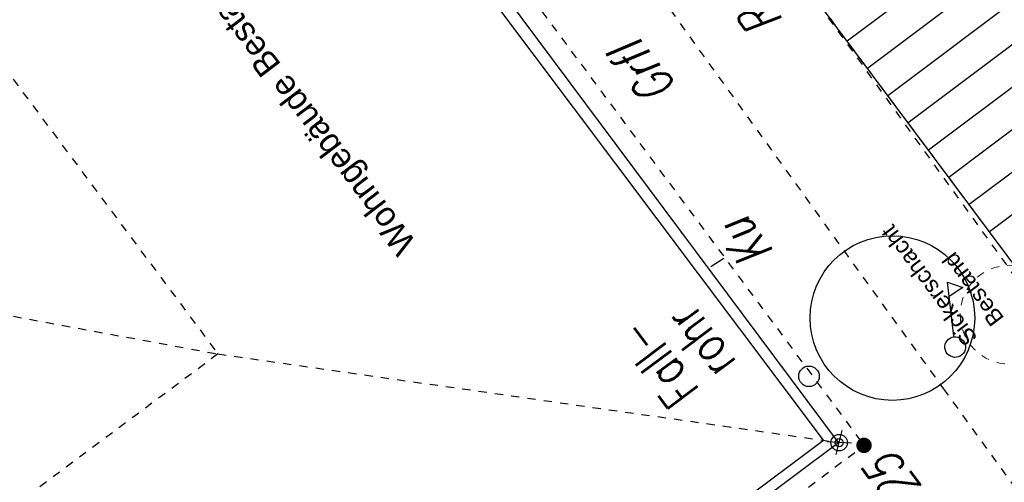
# Model space of a CAD drawing. Header units: metres. Extents: x 2 to 485, y 6 to 594.
# Tile 120 of 176: x 302 to 314, y 289 to 295. Entities that reach past the tile are written whole.
import ezdxf
from ezdxf.enums import TextEntityAlignment as Align

# ---------------------------------------------------------------- set-up
doc = ezdxf.new("R2010")
doc.units = ezdxf.units.M
doc.header["$LTSCALE"] = 0.0125
for name, pattern in [('260241_A_bea$0$GESTRICHELTX2', [0.7, 0.5, -0.2]), ('260241_A_bea$0$PUNKTIERT', [0.2, 0, -0.2]), ('GESTRICHELT', [0.4, 0.2, -0.2]), ('GEWOFAG_Hof 2_141023_Grundriss_bea$0$AUSGEZOGEN', [0]), ('GEWOFAG_Hof 2_141023_Grundriss_bea$0$VERDECKT2_S2', [0.15, 0.1, -0.05])]:
    doc.linetypes.add(name, pattern=pattern)
doc.layers.add('237-14_Züricher Str._GL_3_RW_2014-11-28_bea$0$-HILFSLAYER', color=222, linetype='Continuous', plot=False)
for name, color, linetype in [('260241_A_bea$0$B10_GEBAEUDE', 1, 'Continuous'), ('260241_A_bea$0$B13_GEB_ZUBEHOER', 12, 'Continuous'), ('260241_A_bea$0$B14_GEB_ZUB_GESTR', 12, 'Continuous'), ('260241_A_bea$0$B25_EINFASS_GEPKT', 7, '260241_A_bea$0$PUNKTIERT'), ('260241_A_bea$0$B28_VEINFASS_TXT', 5, 'Continuous'), ('260241_A_bea$0$B34_ZUBEHOER_1', 6, 'Continuous'), ('260241_A_bea$0$B53_HAUPTHOEHEN', 4, 'Continuous'), ('260241_A_bea$0$B54_HOEHEN', 253, 'Continuous'), ('f_baum', 3, 'Continuous'), ('f_feuerwehr', 10, 'Continuous'), ('f_schraff', 251, 'Continuous'), ('f_text_100', 7, 'Continuous'), ('f_weg', 2, 'Continuous')]:
    doc.layers.add(name, color=color, linetype=linetype)
doc.layers.add('GEWOFAG_Hof 2_141023_Grundriss_bea$0$STANDARD', color=7, linetype='GEWOFAG_Hof 2_141023_Grundriss_bea$0$AUSGEZOGEN', lineweight=13)
doc.styles.add('260241_A_bea$0$ROMANS', font='ROMANS')
doc.styles.add('GEWOFAG_Hof 2_141023_Grundriss_bea$0$ARIAL', font='arial.ttf')

# ---------------------------------------------------------------- blocks, each defined once
blk = doc.blocks.new('260241_A_bea$0$HOEHENPKT_ZENTR')
at = {"const_width": 0.75}
blk.add_lwpolyline([(-0.375, 0, 1), (0.375, 0, 1)], format="xyb", close=True, dxfattribs=at)
blk = doc.blocks.new('237-14_Züricher Str._GL_3_RW_2014-11-28_bea$0$Einfügepunkt')
for p, q in [((-96, 115), (96, -115)), ((-96, -115), (96, 115))]:
    blk.add_line(p, q)
for radius in [100, 50]:
    blk.add_circle((0, 0), radius)

msp = doc.modelspace()

# ---------------------------------------------------------------- linework, layer by layer
at = {"color": 252}
for p, q in [((313.147, 291.046), (313.071, 291.704)), ((313.071, 291.704), (313.256, 291.637)), ((313.256, 291.637), (313.091, 291.529))]:
    msp.add_line(p, q, dxfattribs=at)
for centre, major_axis, start_param, end_param in [((313.163, 290.914), (-0.0884, 0.0884), -1.454977, 4.828208), ((311.386, 290.559), (0.0884, 0.0884), 5.497787, 11.780972)]:
    msp.add_ellipse(centre, major_axis=major_axis, ratio=1, start_param=start_param, end_param=end_param, dxfattribs=at)
at = {"layer": '260241_A_bea$0$B10_GEBAEUDE', "color": 7, "linetype": 'Continuous'}
for p, q in [((311.563, 289.783), (305.32, 298.088)), ((275.378, 262.796), (311.563, 289.783))]:
    msp.add_line(p, q, dxfattribs=at)
at = {"layer": '260241_A_bea$0$B13_GEB_ZUBEHOER', "color": 7, "linetype": 'Continuous'}
for p, q in [((311.745, 289.756), (305.409, 298.241)), ((275.346, 262.622), (311.745, 289.756))]:
    msp.add_line(p, q, dxfattribs=at)
at = {"layer": '260241_A_bea$0$B14_GEB_ZUB_GESTR', "color": 7, "linetype": '260241_A_bea$0$GESTRICHELTX2'}
for p, q in [((261.902, 347.56), (304.202, 290.83)), ((296.995, 292.157), (304.202, 290.83)), ((304.202, 290.83), (275.422, 269.38)), ((304.202, 290.83), (311.745, 289.756))]:
    msp.add_line(p, q, dxfattribs=at)
at = {"layer": '260241_A_bea$0$B25_EINFASS_GEPKT', "color": 7, "linetype": '260241_A_bea$0$PUNKTIERT', "ltscale": 0.5}
for p, q in [((308.814, 298.806), (314.234, 291.288)), ((305.873, 298.041), (312.055, 289.72)), ((307.597, 297.929), (313.017, 290.411)), ((313.017, 290.411), (315.305, 287.257)), ((310.902, 288.854), (312.055, 289.72))]:
    msp.add_line(p, q, dxfattribs=at)
at = {"layer": '260241_A_bea$0$B28_VEINFASS_TXT', "color": 252, "linetype": 'Continuous'}
msp.add_line((310.192, 291.894), (310.349, 291.996), dxfattribs=at)
at = {"layer": 'f_baum'}
msp.add_circle((312.4, 291.267), 1, dxfattribs=at)
at = {"layer": 'f_feuerwehr', "linetype": 'GESTRICHELT'}
msp.add_line((315.896, 289.209), (266.222, 355.785), dxfattribs=at)
at = {"layer": 'f_schraff', "linetype": 'Continuous'}
for p, q in [((313.451, 295.83), (311.852, 294.629)), ((313.698, 295.499), (312.098, 294.298)), ((313.944, 295.169), (312.345, 293.967)), ((314.191, 294.838), (312.592, 293.637)), ((314.438, 294.507), (312.839, 293.306)), ((314.685, 294.176), (313.086, 292.975)), ((314.932, 293.845), (313.333, 292.644)), ((315.179, 293.514), (313.579, 292.313))]:
    msp.add_line(p, q, dxfattribs=at)
at = {"layer": 'f_weg'}
msp.add_line((320.698, 282.772), (308.108, 299.646), dxfattribs=at)
at = {"layer": 'GEWOFAG_Hof 2_141023_Grundriss_bea$0$STANDARD', "color": 7, "linetype": 'GEWOFAG_Hof 2_141023_Grundriss_bea$0$VERDECKT2_S2', "lineweight": 13}
msp.add_circle((313.823, 291.308), 0.6, dxfattribs=at)

# ---------------------------------------------------------------- block references
at = {"layer": '237-14_Züricher Str._GL_3_RW_2014-11-28_bea$0$-HILFSLAYER', "xscale": 0.001, "yscale": 0.001, "zscale": 0.001, "rotation": 126.7275850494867}
msp.add_blockref('237-14_Züricher Str._GL_3_RW_2014-11-28_bea$0$Einfügepunkt', (311.753, 289.753), dxfattribs=at)
at = {"layer": '260241_A_bea$0$B54_HOEHEN', "color": 252, "xscale": 0.125, "yscale": 0.125}
msp.add_blockref('260241_A_bea$0$HOEHENPKT_ZENTR', (312.055, 289.72), dxfattribs=at)

# ---------------------------------------------------------------- texts
at = {"layer": '260241_A_bea$0$B28_VEINFASS_TXT', "color": 252, "style": '260241_A_bea$0$ROMANS', "oblique": 15, "width": 0.75}
for s, rotation, p in [('Rku', 125.8862, (310.842, 295.217)), ('Grfl', 127.9143, (309.554, 294.379)), ('Ku', 127.18, (310.793, 292.304))]:
    msp.add_text(s, height=0.45, rotation=rotation, dxfattribs=at).set_placement(p, align=Align.CENTER)
at = {"layer": '260241_A_bea$0$B34_ZUBEHOER_1', "color": 252, "style": '260241_A_bea$0$ROMANS', "width": 0.75}
for s, p in [('rohr', (310.516, 290.728)), ('Fall-', (310.064, 290.392))]:
    msp.add_text(s, height=0.45, rotation=126.6418, dxfattribs=at).set_placement(p)
at = {"layer": '260241_A_bea$0$B53_HAUPTHOEHEN', "color": 252, "style": '260241_A_bea$0$ROMANS', "oblique": 15, "width": 0.75}
msp.add_text('557.25', height=0.45, rotation=126.6418, dxfattribs=at).set_placement((312.237, 289.538), align=Align.MIDDLE_RIGHT)
at = {"layer": 'f_text_100'}
msp.add_text('Wohngebäude Bestand', height=0.3, rotation=127.224, dxfattribs=at).set_placement((306.626, 292.177))
at = {"layer": 'GEWOFAG_Hof 2_141023_Grundriss_bea$0$STANDARD', "color": 7, "linetype": 'GEWOFAG_Hof 2_141023_Grundriss_bea$0$AUSGEZOGEN', "lineweight": 18, "insert": (313.284, 290.905), "char_height": 0.2, "width": 1.84702, "attachment_point": 1, "rotation": 126.7221, "line_spacing_factor": 1.204819, "style": 'GEWOFAG_Hof 2_141023_Grundriss_bea$0$ARIAL'}
msp.add_mtext('{\\fArial|i0|b0;\\H0.200000;\\W1.000000;\\C7;Sickerschacht}\\P{\\fArial|i0|b0;\\H0.200000;\\W1.000000;\\C7;Bestand}\\P', dxfattribs=at)

doc.saveas('drawing.dxf')
